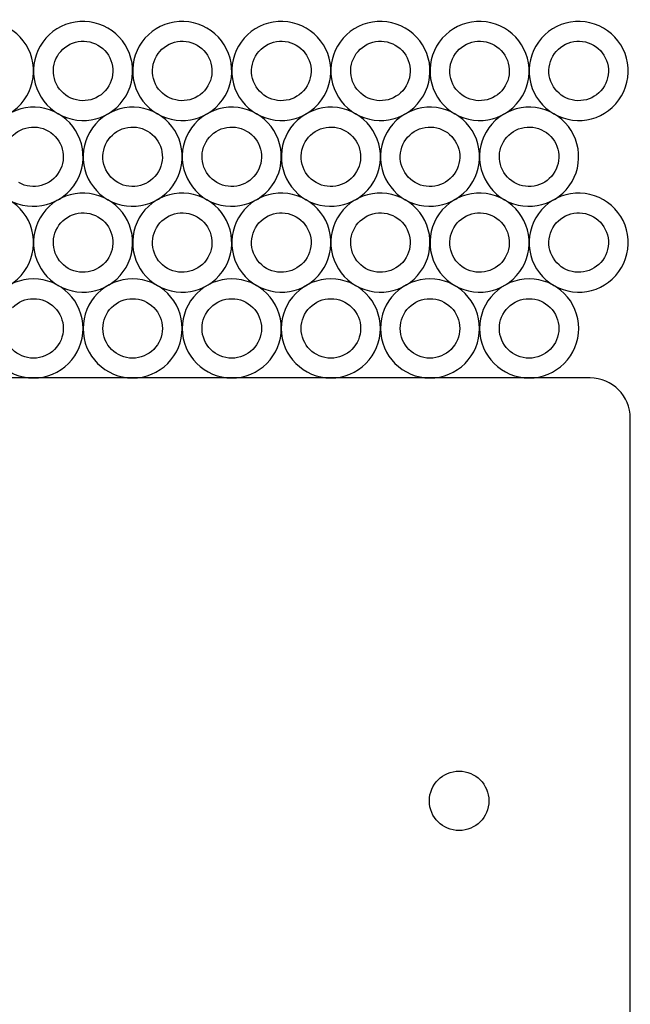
# Model space of a CAD drawing. Extents: x 0.7 to 99.3, y 6.7 to 106.
# Tile 4 of 4: x 68.5 to 99.3, y 56.3 to 106. Entities that reach past the tile are written whole.
import ezdxf

# ---------------------------------------------------------------- set-up
doc = ezdxf.new("R2010")
doc.units = 0
doc.layers.get('0').update_dxf_attribs({"linetype": 'CONTINUOUS'})

msp = doc.modelspace()

# ---------------------------------------------------------------- linework, layer by layer
at = {"color": 7}
for points in [[(69.505432, 104.687099)], [(74.505535, 104.687099)], [(79.505638, 104.687099)], [(84.50574, 104.687099)], [(89.505843, 104.687099)], [(94.505946, 104.687099)], [(70.371374, 104.187146)], [(75.371477, 104.187146)], [(80.37158, 104.187146)], [(85.371683, 104.187146)], [(90.371786, 104.187146)], [(95.371889, 104.187146)], [(72.005469, 100.356893)], [(77.005572, 100.356893)], [(82.005675, 100.356893)], [(87.005778, 100.356893)], [(92.005881, 100.356893)], [(72.871412, 99.85694)], [(77.871514, 99.85694)], [(82.871617, 99.85694)], [(87.87172, 99.85694)], [(92.871823, 99.85694)], [(69.505432, 96.026701)], [(74.505535, 96.026701)], [(79.505638, 96.026701)], [(84.50574, 96.026701)], [(89.505843, 96.026701)], [(94.505946, 96.026701)], [(70.371374, 95.526749)], [(75.371477, 95.526749)], [(80.37158, 95.526749)], [(85.371683, 95.526749)], [(90.371786, 95.526749)], [(95.371889, 95.526749)], [(69.17031, 92.946753)], [(74.170413, 92.946753)], [(79.170516, 92.946753)], [(84.170618, 92.946753)], [(89.170721, 92.946753)], [(94.170824, 92.946753)], [(69.17031, 91.946848)], [(74.170413, 91.946848)], [(79.170516, 91.946848)], [(84.170618, 91.946848)], [(89.170721, 91.946848)], [(94.170824, 91.946848)], [(90.639945, 68.110879)]]:
    msp.add_lwpolyline(points, close=True, dxfattribs=at)
for points in [[(97.244193, 87.946879), (2.755904, 87.946879)], [(99.276111, 8.698486), (99.276111, 85.914445)]]:
    msp.add_lwpolyline(points, dxfattribs=at)
for points in [[(71.023605, 105.852186), (70.383051, 105.68055), (69.836935, 105.261445), (69.505432, 104.687099)], [(72.920925, 105.602277), (72.346661, 105.933925), (71.664159, 106.023821), (71.023605, 105.852186)], [(76.023708, 105.852186), (75.383154, 105.68055), (74.837038, 105.261445), (74.505535, 104.687099)], [(77.921028, 105.602277), (77.346764, 105.933925), (76.664262, 106.023821), (76.023708, 105.852186)], [(81.023811, 105.852186), (80.383257, 105.68055), (79.83714, 105.261445), (79.505638, 104.687099)], [(82.92113, 105.602277), (82.346867, 105.933925), (81.664364, 106.023821), (81.023811, 105.852186)], [(86.023913, 105.852186), (85.38336, 105.68055), (84.837243, 105.261445), (84.50574, 104.687099)], [(87.921233, 105.602277), (87.34697, 105.933925), (86.664467, 106.023821), (86.023913, 105.852186)], [(91.024016, 105.852186), (90.383463, 105.68055), (89.837346, 105.261445), (89.505843, 104.687099)], [(92.921336, 105.602277), (92.347073, 105.933925), (91.66457, 106.023821), (91.024016, 105.852186)], [(96.024119, 105.852186), (95.383565, 105.68055), (94.837449, 105.261445), (94.505946, 104.687099)], [(97.921439, 105.602277), (97.347176, 105.933925), (96.664673, 106.023821), (96.024119, 105.852186)], [(69.085501, 104.084114), (68.91396, 104.724594), (68.495012, 105.270695), (67.920822, 105.602277)], [(74.085603, 104.084114), (73.914063, 104.724594), (73.495115, 105.270695), (72.920925, 105.602277)], [(79.085706, 104.084114), (78.914166, 104.724594), (78.495217, 105.270695), (77.921028, 105.602277)], [(84.085809, 104.084114), (83.914269, 104.724594), (83.49532, 105.270695), (82.92113, 105.602277)], [(89.085912, 104.084114), (88.914372, 104.724594), (88.495423, 105.270695), (87.921233, 105.602277)], [(94.086015, 104.084114), (93.914475, 104.724594), (93.495526, 105.270695), (92.921336, 105.602277)], [(99.086118, 104.084114), (98.914578, 104.724594), (98.495629, 105.270695), (97.921439, 105.602277)], [(70.371374, 104.187146), (70.570263, 104.53185), (70.897982, 104.783388), (71.282388, 104.886389)], [(71.282388, 104.886389), (71.666794, 104.989391), (72.076376, 104.935411), (72.420971, 104.736334)], [(75.371477, 104.187146), (75.570366, 104.53185), (75.898085, 104.783388), (76.282491, 104.886389)], [(76.282491, 104.886389), (76.666897, 104.989391), (77.076479, 104.935411), (77.421074, 104.736334)], [(80.37158, 104.187146), (80.570469, 104.53185), (80.898188, 104.783388), (81.282594, 104.886389)], [(81.282594, 104.886389), (81.667, 104.989391), (82.076582, 104.935411), (82.421177, 104.736334)], [(85.371683, 104.187146), (85.570572, 104.53185), (85.898291, 104.783388), (86.282697, 104.886389)], [(86.282697, 104.886389), (86.667103, 104.989391), (87.076685, 104.935411), (87.421279, 104.736334)], [(90.371786, 104.187146), (90.570675, 104.53185), (90.898394, 104.783388), (91.2828, 104.886389)], [(91.2828, 104.886389), (91.667206, 104.989391), (92.076787, 104.935411), (92.421382, 104.736334)], [(95.371889, 104.187146), (95.570778, 104.53185), (95.898496, 104.783388), (96.282902, 104.886389)], [(96.282902, 104.886389), (96.667309, 104.989391), (97.07689, 104.935411), (97.421485, 104.736334)], [(69.505432, 104.687099), (69.17396, 104.112845), (69.08419, 103.430433), (69.255872, 102.789991)], [(72.420971, 104.736334), (72.765518, 104.537366), (73.016901, 104.209663), (73.119807, 103.82533)], [(74.505535, 104.687099), (74.174063, 104.112845), (74.084293, 103.430433), (74.255975, 102.789991)], [(77.421074, 104.736334), (77.765621, 104.537366), (78.017004, 104.209663), (78.11991, 103.82533)], [(79.505638, 104.687099), (79.174165, 104.112845), (79.084396, 103.430433), (79.256078, 102.789991)], [(82.421177, 104.736334), (82.765724, 104.537366), (83.017107, 104.209663), (83.120013, 103.82533)], [(84.50574, 104.687099), (84.174268, 104.112845), (84.084499, 103.430433), (84.256181, 102.789991)], [(87.421279, 104.736334), (87.765827, 104.537366), (88.01721, 104.209663), (88.120116, 103.82533)], [(89.505843, 104.687099), (89.174371, 104.112845), (89.084602, 103.430433), (89.256284, 102.789991)], [(92.421382, 104.736334), (92.76593, 104.537366), (93.017313, 104.209663), (93.120219, 103.82533)], [(94.505946, 104.687099), (94.174474, 104.112845), (94.084705, 103.430433), (94.256387, 102.789991)], [(97.421485, 104.736334), (97.766032, 104.537366), (98.017416, 104.209663), (98.120322, 103.82533)], [(68.835521, 102.187062), (69.16712, 102.761242), (69.257041, 103.443634), (69.085501, 104.084114)], [(70.221667, 103.048776), (70.11862, 103.43307), (70.172472, 103.842561), (70.371374, 104.187146)], [(73.835624, 102.187062), (74.167223, 102.761242), (74.257144, 103.443634), (74.085603, 104.084114)], [(75.22177, 103.048776), (75.118723, 103.43307), (75.172575, 103.842561), (75.371477, 104.187146)], [(78.835727, 102.187062), (79.167326, 102.761242), (79.257246, 103.443634), (79.085706, 104.084114)], [(80.221873, 103.048776), (80.118826, 103.43307), (80.172678, 103.842561), (80.37158, 104.187146)], [(83.83583, 102.187062), (84.167429, 102.761242), (84.257349, 103.443634), (84.085809, 104.084114)], [(85.221976, 103.048776), (85.118928, 103.43307), (85.172781, 103.842561), (85.371683, 104.187146)], [(88.835932, 102.187062), (89.167532, 102.761242), (89.257452, 103.443634), (89.085912, 104.084114)], [(90.222079, 103.048776), (90.119031, 103.43307), (90.172883, 103.842561), (90.371786, 104.187146)], [(93.836035, 102.187062), (94.167634, 102.761242), (94.257555, 103.443634), (94.086015, 104.084114)], [(95.222181, 103.048776), (95.119134, 103.43307), (95.172986, 103.842561), (95.371889, 104.187146)], [(98.836138, 102.187062), (99.167737, 102.761242), (99.257658, 103.443634), (99.086118, 104.084114)], [(73.119807, 103.82533), (73.222713, 103.440998), (73.16871, 103.031526), (72.969681, 102.687014)], [(78.11991, 103.82533), (78.222816, 103.440998), (78.168813, 103.031526), (77.969784, 102.687014)], [(83.120013, 103.82533), (83.222919, 103.440998), (83.168916, 103.031526), (82.969887, 102.687014)], [(88.120116, 103.82533), (88.223022, 103.440998), (88.169019, 103.031526), (87.96999, 102.687014)], [(93.120219, 103.82533), (93.223125, 103.440998), (93.169122, 103.031526), (92.970093, 102.687014)], [(98.120322, 103.82533), (98.223228, 103.440998), (98.169225, 103.031526), (97.970196, 102.687014)], [(70.920838, 102.138029), (70.576218, 102.33687), (70.324714, 102.664481), (70.221667, 103.048776)], [(75.920941, 102.138029), (75.576321, 102.33687), (75.324817, 102.664481), (75.22177, 103.048776)], [(80.921044, 102.138029), (80.576424, 102.33687), (80.32492, 102.664481), (80.221873, 103.048776)], [(85.921147, 102.138029), (85.576527, 102.33687), (85.325023, 102.664481), (85.221976, 103.048776)], [(90.92125, 102.138029), (90.57663, 102.33687), (90.325126, 102.664481), (90.222079, 103.048776)], [(95.921353, 102.138029), (95.576732, 102.33687), (95.325229, 102.664481), (95.222181, 103.048776)], [(69.255872, 102.789991), (69.427554, 102.149549), (69.846624, 101.60354), (70.420887, 101.272086)], [(72.969681, 102.687014), (72.555455, 101.969711), (71.63822, 101.723939), (70.920838, 102.138029)], [(74.255975, 102.789991), (74.427657, 102.149549), (74.846727, 101.60354), (75.42099, 101.272086)], [(77.969784, 102.687014), (77.555558, 101.969711), (76.638323, 101.723939), (75.920941, 102.138029)], [(79.256078, 102.789991), (79.42776, 102.149549), (79.84683, 101.60354), (80.421093, 101.272086)], [(82.969887, 102.687014), (82.555661, 101.969711), (81.638426, 101.723939), (80.921044, 102.138029)], [(84.256181, 102.789991), (84.427863, 102.149549), (84.846932, 101.60354), (85.421196, 101.272086)], [(87.96999, 102.687014), (87.555764, 101.969711), (86.638529, 101.723939), (85.921147, 102.138029)], [(89.256284, 102.789991), (89.427966, 102.149549), (89.847035, 101.60354), (90.421299, 101.272086)], [(92.970093, 102.687014), (92.555867, 101.969711), (91.638631, 101.723939), (90.92125, 102.138029)], [(94.256387, 102.789991), (94.428069, 102.149549), (94.847138, 101.60354), (95.421402, 101.272086)], [(97.970196, 102.687014), (97.555969, 101.969711), (96.638734, 101.723939), (95.921353, 102.138029)], [(65.420784, 101.272086), (66.61642, 100.581938), (68.145144, 100.991558), (68.835521, 102.187062)], [(70.420887, 101.272086), (71.616523, 100.581938), (73.145247, 100.991558), (73.835624, 102.187062)], [(75.42099, 101.272086), (76.616626, 100.581938), (78.14535, 100.991558), (78.835727, 102.187062)], [(80.421093, 101.272086), (81.616729, 100.581938), (83.145453, 100.991558), (83.83583, 102.187062)], [(85.421196, 101.272086), (86.616832, 100.581938), (88.145556, 100.991558), (88.835932, 102.187062)], [(90.421299, 101.272086), (91.616935, 100.581938), (93.145658, 100.991558), (93.836035, 102.187062)], [(95.421402, 101.272086), (96.617037, 100.581938), (98.145761, 100.991558), (98.836138, 102.187062)], [(68.523539, 101.521979), (67.882985, 101.350344), (67.336869, 100.931239), (67.005366, 100.356893)], [(70.420859, 101.272071), (69.846596, 101.603718), (69.164093, 101.693615), (68.523539, 101.521979)], [(73.523642, 101.521979), (72.883088, 101.350344), (72.336972, 100.931239), (72.005469, 100.356893)], [(75.420962, 101.272071), (74.846699, 101.603718), (74.164196, 101.693615), (73.523642, 101.521979)], [(78.523745, 101.521979), (77.883191, 101.350344), (77.337075, 100.931239), (77.005572, 100.356893)], [(80.421065, 101.272071), (79.846802, 101.603718), (79.164299, 101.693615), (78.523745, 101.521979)], [(83.523848, 101.521979), (82.883294, 101.350344), (82.337178, 100.931239), (82.005675, 100.356893)], [(85.421168, 101.272071), (84.846905, 101.603718), (84.164402, 101.693615), (83.523848, 101.521979)], [(88.523951, 101.521979), (87.883397, 101.350344), (87.337281, 100.931239), (87.005778, 100.356893)], [(90.421271, 101.272071), (89.847007, 101.603718), (89.164505, 101.693615), (88.523951, 101.521979)], [(93.524054, 101.521979), (92.8835, 101.350344), (92.337384, 100.931239), (92.005881, 100.356893)], [(95.421373, 101.272071), (94.84711, 101.603718), (94.164608, 101.693615), (93.524054, 101.521979)], [(71.585538, 99.753908), (71.413998, 100.394388), (70.995049, 100.940489), (70.420859, 101.272071)], [(76.585641, 99.753908), (76.414101, 100.394388), (75.995152, 100.940489), (75.420962, 101.272071)], [(81.585744, 99.753908), (81.414203, 100.394388), (80.995255, 100.940489), (80.421065, 101.272071)], [(86.585847, 99.753908), (86.414306, 100.394388), (85.995358, 100.940489), (85.421168, 101.272071)], [(91.585949, 99.753908), (91.414409, 100.394388), (90.995461, 100.940489), (90.421271, 101.272071)], [(96.586052, 99.753908), (96.414512, 100.394388), (95.995563, 100.940489), (95.421373, 101.272071)], [(67.871309, 99.85694), (68.070198, 100.201644), (68.397917, 100.453182), (68.782323, 100.556183)], [(68.782323, 100.556183), (69.166729, 100.659185), (69.57631, 100.605205), (69.920905, 100.406128)], [(69.920905, 100.406128), (70.265453, 100.20716), (70.516836, 99.879457), (70.619742, 99.495124)], [(72.005469, 100.356893), (71.673997, 99.782639), (71.584227, 99.100227), (71.755909, 98.459785)], [(72.871412, 99.85694), (73.070301, 100.201644), (73.398019, 100.453182), (73.782425, 100.556183)], [(73.782425, 100.556183), (74.166832, 100.659185), (74.576413, 100.605205), (74.921008, 100.406128)], [(74.921008, 100.406128), (75.265555, 100.20716), (75.516939, 99.879457), (75.619845, 99.495124)], [(77.005572, 100.356893), (76.6741, 99.782639), (76.58433, 99.100227), (76.756012, 98.459785)], [(77.871514, 99.85694), (78.070404, 100.201644), (78.398122, 100.453182), (78.782528, 100.556183)], [(78.782528, 100.556183), (79.166934, 100.659185), (79.576516, 100.605205), (79.921111, 100.406128)], [(79.921111, 100.406128), (80.265658, 100.20716), (80.517042, 99.879457), (80.619948, 99.495124)], [(82.005675, 100.356893), (81.674203, 99.782639), (81.584433, 99.100227), (81.756115, 98.459785)], [(82.871617, 99.85694), (83.070507, 100.201644), (83.398225, 100.453182), (83.782631, 100.556183)], [(83.782631, 100.556183), (84.167037, 100.659185), (84.576619, 100.605205), (84.921214, 100.406128)], [(84.921214, 100.406128), (85.265761, 100.20716), (85.517144, 99.879457), (85.62005, 99.495124)], [(87.005778, 100.356893), (86.674306, 99.782639), (86.584536, 99.100227), (86.756218, 98.459785)], [(87.87172, 99.85694), (88.070609, 100.201644), (88.398328, 100.453182), (88.782734, 100.556183)], [(88.782734, 100.556183), (89.16714, 100.659185), (89.576722, 100.605205), (89.921317, 100.406128)], [(89.921317, 100.406128), (90.265864, 100.20716), (90.517247, 99.879457), (90.620153, 99.495124)], [(92.005881, 100.356893), (91.674409, 99.782639), (91.584639, 99.100227), (91.756321, 98.459785)], [(92.871823, 99.85694), (93.070712, 100.201644), (93.398431, 100.453182), (93.782837, 100.556183)], [(93.782837, 100.556183), (94.167243, 100.659185), (94.576825, 100.605205), (94.92142, 100.406128)], [(94.92142, 100.406128), (95.265967, 100.20716), (95.51735, 99.879457), (95.620256, 99.495124)], [(72.721704, 98.718569), (72.618657, 99.102864), (72.672509, 99.512355), (72.871412, 99.85694)], [(77.721807, 98.718569), (77.61876, 99.102864), (77.672612, 99.512355), (77.871514, 99.85694)], [(82.72191, 98.718569), (82.618863, 99.102864), (82.672715, 99.512355), (82.871617, 99.85694)], [(87.722013, 98.718569), (87.618966, 99.102864), (87.672818, 99.512355), (87.87172, 99.85694)], [(92.722116, 98.718569), (92.619069, 99.102864), (92.672921, 99.512355), (92.871823, 99.85694)], [(70.619742, 99.495124), (70.722648, 99.110791), (70.668645, 98.70132), (70.469616, 98.356808)], [(71.335558, 97.856856), (71.667157, 98.431036), (71.757078, 99.113428), (71.585538, 99.753908)], [(75.619845, 99.495124), (75.722751, 99.110791), (75.668748, 98.70132), (75.469719, 98.356808)], [(76.335661, 97.856856), (76.66726, 98.431036), (76.757181, 99.113428), (76.585641, 99.753908)], [(80.619948, 99.495124), (80.722854, 99.110791), (80.668851, 98.70132), (80.469822, 98.356808)], [(81.335764, 97.856856), (81.667363, 98.431036), (81.757284, 99.113428), (81.585744, 99.753908)], [(85.62005, 99.495124), (85.722956, 99.110791), (85.668954, 98.70132), (85.469924, 98.356808)], [(86.335867, 97.856856), (86.667466, 98.431036), (86.757387, 99.113428), (86.585847, 99.753908)], [(90.620153, 99.495124), (90.723059, 99.110791), (90.669056, 98.70132), (90.470027, 98.356808)], [(91.33597, 97.856856), (91.667569, 98.431036), (91.75749, 99.113428), (91.585949, 99.753908)], [(95.620256, 99.495124), (95.723162, 99.110791), (95.669159, 98.70132), (95.47013, 98.356808)], [(96.336073, 97.856856), (96.667672, 98.431036), (96.757592, 99.113428), (96.586052, 99.753908)], [(71.755909, 98.459785), (71.927591, 97.819343), (72.346661, 97.273334), (72.920925, 96.94188)], [(73.420876, 97.807823), (73.076255, 98.006664), (72.824752, 98.334275), (72.721704, 98.718569)], [(76.756012, 98.459785), (76.927694, 97.819343), (77.346764, 97.273334), (77.921028, 96.94188)], [(78.420979, 97.807823), (78.076358, 98.006664), (77.824855, 98.334275), (77.721807, 98.718569)], [(81.756115, 98.459785), (81.927797, 97.819343), (82.346867, 97.273334), (82.92113, 96.94188)], [(83.421081, 97.807823), (83.076461, 98.006664), (82.824957, 98.334275), (82.72191, 98.718569)], [(86.756218, 98.459785), (86.9279, 97.819343), (87.34697, 97.273334), (87.921233, 96.94188)], [(88.421184, 97.807823), (88.076564, 98.006664), (87.82506, 98.334275), (87.722013, 98.718569)], [(91.756321, 98.459785), (91.928003, 97.819343), (92.347073, 97.273334), (92.921336, 96.94188)], [(93.421287, 97.807823), (93.076667, 98.006664), (92.825163, 98.334275), (92.722116, 98.718569)], [(70.469616, 98.356808), (70.05539, 97.639505), (69.138154, 97.393733), (68.420773, 97.807823)], [(75.469719, 98.356808), (75.055492, 97.639505), (74.138257, 97.393733), (73.420876, 97.807823)], [(80.469822, 98.356808), (80.055595, 97.639505), (79.13836, 97.393733), (78.420979, 97.807823)], [(85.469924, 98.356808), (85.055698, 97.639505), (84.138463, 97.393733), (83.421081, 97.807823)], [(90.470027, 98.356808), (90.055801, 97.639505), (89.138566, 97.393733), (88.421184, 97.807823)], [(95.47013, 98.356808), (95.055904, 97.639505), (94.138669, 97.393733), (93.421287, 97.807823)], [(67.920822, 96.94188), (69.116458, 96.251732), (70.645181, 96.661352), (71.335558, 97.856856)], [(72.920925, 96.94188), (74.11656, 96.251732), (75.645284, 96.661352), (76.335661, 97.856856)], [(77.921028, 96.94188), (79.116663, 96.251732), (80.645387, 96.661352), (81.335764, 97.856856)], [(82.92113, 96.94188), (84.116766, 96.251732), (85.64549, 96.661352), (86.335867, 97.856856)], [(87.921233, 96.94188), (89.116869, 96.251732), (90.645593, 96.661352), (91.33597, 97.856856)], [(92.921336, 96.94188), (94.116972, 96.251732), (95.645696, 96.661352), (96.336073, 97.856856)], [(69.085501, 95.423716), (68.91396, 96.064196), (68.495012, 96.610297), (67.920822, 96.94188)], [(71.023605, 97.191788), (70.383051, 97.020152), (69.836935, 96.601048), (69.505432, 96.026701)], [(72.920925, 96.94188), (72.346661, 97.273527), (71.664159, 97.363424), (71.023605, 97.191788)], [(74.085603, 95.423716), (73.914063, 96.064196), (73.495115, 96.610297), (72.920925, 96.94188)], [(76.023708, 97.191788), (75.383154, 97.020152), (74.837038, 96.601048), (74.505535, 96.026701)], [(77.921028, 96.94188), (77.346764, 97.273527), (76.664262, 97.363424), (76.023708, 97.191788)], [(79.085706, 95.423716), (78.914166, 96.064196), (78.495217, 96.610297), (77.921028, 96.94188)], [(81.023811, 97.191788), (80.383257, 97.020152), (79.83714, 96.601048), (79.505638, 96.026701)], [(82.92113, 96.94188), (82.346867, 97.273527), (81.664364, 97.363424), (81.023811, 97.191788)], [(84.085809, 95.423716), (83.914269, 96.064196), (83.49532, 96.610297), (82.92113, 96.94188)], [(86.023913, 97.191788), (85.38336, 97.020152), (84.837243, 96.601048), (84.50574, 96.026701)], [(87.921233, 96.94188), (87.34697, 97.273527), (86.664467, 97.363424), (86.023913, 97.191788)], [(89.085912, 95.423716), (88.914372, 96.064196), (88.495423, 96.610297), (87.921233, 96.94188)], [(91.024016, 97.191788), (90.383463, 97.020152), (89.837346, 96.601048), (89.505843, 96.026701)], [(92.921336, 96.94188), (92.347073, 97.273527), (91.66457, 97.363424), (91.024016, 97.191788)], [(94.086015, 95.423716), (93.914475, 96.064196), (93.495526, 96.610297), (92.921336, 96.94188)], [(96.024119, 97.191788), (95.383565, 97.020152), (94.837449, 96.601048), (94.505946, 96.026701)], [(97.921439, 96.94188), (97.347176, 97.273527), (96.664673, 97.363424), (96.024119, 97.191788)], [(99.086118, 95.423716), (98.914578, 96.064196), (98.495629, 96.610297), (97.921439, 96.94188)], [(69.505432, 96.026701), (69.17396, 95.452448), (69.08419, 94.770036), (69.255872, 94.129593)], [(70.371374, 95.526749), (70.570263, 95.871452), (70.897982, 96.12299), (71.282388, 96.225992)], [(71.282388, 96.225992), (71.666794, 96.328993), (72.076376, 96.275014), (72.420971, 96.075936)], [(72.420971, 96.075936), (72.765518, 95.876968), (73.016901, 95.549265), (73.119807, 95.164932)], [(74.505535, 96.026701), (74.174063, 95.452448), (74.084293, 94.770036), (74.255975, 94.129593)], [(75.371477, 95.526749), (75.570366, 95.871452), (75.898085, 96.12299), (76.282491, 96.225992)], [(76.282491, 96.225992), (76.666897, 96.328993), (77.076479, 96.275014), (77.421074, 96.075936)], [(77.421074, 96.075936), (77.765621, 95.876968), (78.017004, 95.549265), (78.11991, 95.164932)], [(79.505638, 96.026701), (79.174165, 95.452448), (79.084396, 94.770036), (79.256078, 94.129593)], [(80.37158, 95.526749), (80.570469, 95.871452), (80.898188, 96.12299), (81.282594, 96.225992)], [(81.282594, 96.225992), (81.667, 96.328993), (82.076582, 96.275014), (82.421177, 96.075936)], [(82.421177, 96.075936), (82.765724, 95.876968), (83.017107, 95.549265), (83.120013, 95.164932)], [(84.50574, 96.026701), (84.174268, 95.452448), (84.084499, 94.770036), (84.256181, 94.129593)], [(85.371683, 95.526749), (85.570572, 95.871452), (85.898291, 96.12299), (86.282697, 96.225992)], [(86.282697, 96.225992), (86.667103, 96.328993), (87.076685, 96.275014), (87.421279, 96.075936)], [(87.421279, 96.075936), (87.765827, 95.876968), (88.01721, 95.549265), (88.120116, 95.164932)], [(89.505843, 96.026701), (89.174371, 95.452448), (89.084602, 94.770036), (89.256284, 94.129593)], [(90.371786, 95.526749), (90.570675, 95.871452), (90.898394, 96.12299), (91.2828, 96.225992)], [(91.2828, 96.225992), (91.667206, 96.328993), (92.076787, 96.275014), (92.421382, 96.075936)], [(92.421382, 96.075936), (92.76593, 95.876968), (93.017313, 95.549265), (93.120219, 95.164932)], [(94.505946, 96.026701), (94.174474, 95.452448), (94.084704, 94.770036), (94.256386, 94.129593)], [(95.371889, 95.526749), (95.570778, 95.871452), (95.898496, 96.12299), (96.282903, 96.225992)], [(96.282903, 96.225992), (96.667309, 96.328993), (97.07689, 96.275014), (97.421485, 96.075936)], [(97.421485, 96.075936), (97.766032, 95.876968), (98.017416, 95.549265), (98.120322, 95.164932)], [(68.835521, 93.526664), (69.16712, 94.100844), (69.257041, 94.783236), (69.085501, 95.423716)], [(70.221667, 94.388378), (70.11862, 94.772672), (70.172472, 95.182164), (70.371374, 95.526749)], [(73.835624, 93.526664), (74.167223, 94.100844), (74.257144, 94.783236), (74.085603, 95.423716)], [(75.22177, 94.388378), (75.118723, 94.772672), (75.172575, 95.182164), (75.371477, 95.526749)], [(78.835727, 93.526664), (79.167326, 94.100844), (79.257246, 94.783236), (79.085706, 95.423716)], [(80.221873, 94.388378), (80.118825, 94.772672), (80.172678, 95.182164), (80.37158, 95.526749)], [(83.83583, 93.526664), (84.167429, 94.100844), (84.257349, 94.783236), (84.085809, 95.423716)], [(85.221976, 94.388378), (85.118928, 94.772672), (85.172781, 95.182164), (85.371683, 95.526749)], [(88.835932, 93.526664), (89.167532, 94.100844), (89.257452, 94.783236), (89.085912, 95.423716)], [(90.222079, 94.388378), (90.119031, 94.772672), (90.172883, 95.182164), (90.371786, 95.526749)], [(93.836035, 93.526664), (94.167634, 94.100844), (94.257555, 94.783236), (94.086015, 95.423716)], [(95.222181, 94.388378), (95.119134, 94.772672), (95.172986, 95.182164), (95.371889, 95.526749)], [(98.836138, 93.526664), (99.167737, 94.100844), (99.257658, 94.783236), (99.086118, 95.423716)], [(73.119807, 95.164932), (73.222713, 94.7806), (73.16871, 94.371128), (72.969681, 94.026616)], [(78.11991, 95.164932), (78.222816, 94.7806), (78.168813, 94.371128), (77.969784, 94.026616)], [(83.120013, 95.164932), (83.222919, 94.7806), (83.168916, 94.371128), (82.969887, 94.026616)], [(88.120116, 95.164932), (88.223022, 94.7806), (88.169019, 94.371128), (87.96999, 94.026616)], [(93.120219, 95.164932), (93.223125, 94.7806), (93.169122, 94.371128), (92.970093, 94.026616)], [(98.120322, 95.164932), (98.223228, 94.7806), (98.169225, 94.371128), (97.970196, 94.026616)], [(69.255872, 94.129593), (69.427554, 93.489151), (69.846624, 92.943143), (70.420887, 92.611688)], [(70.920838, 93.477631), (70.576218, 93.676472), (70.324714, 94.004083), (70.221667, 94.388378)], [(72.969681, 94.026616), (72.555455, 93.309313), (71.63822, 93.063541), (70.920838, 93.477631)], [(74.255975, 94.129593), (74.427657, 93.489151), (74.846727, 92.943143), (75.42099, 92.611688)], [(75.920941, 93.477631), (75.576321, 93.676472), (75.324817, 94.004083), (75.22177, 94.388378)], [(77.969784, 94.026616), (77.555558, 93.309313), (76.638323, 93.063541), (75.920941, 93.477631)], [(79.256078, 94.129593), (79.42776, 93.489151), (79.84683, 92.943143), (80.421093, 92.611688)], [(80.921044, 93.477631), (80.576424, 93.676472), (80.32492, 94.004083), (80.221873, 94.388378)], [(82.969887, 94.026616), (82.555661, 93.309313), (81.638426, 93.063541), (80.921044, 93.477631)], [(84.256181, 94.129593), (84.427863, 93.489151), (84.846932, 92.943143), (85.421196, 92.611688)], [(85.921147, 93.477631), (85.576527, 93.676472), (85.325023, 94.004083), (85.221976, 94.388378)], [(87.96999, 94.026616), (87.555764, 93.309313), (86.638529, 93.063541), (85.921147, 93.477631)], [(89.256284, 94.129593), (89.427966, 93.489151), (89.847035, 92.943143), (90.421299, 92.611688)], [(90.92125, 93.477631), (90.57663, 93.676472), (90.325126, 94.004083), (90.222079, 94.388378)], [(92.970093, 94.026616), (92.555867, 93.309313), (91.638631, 93.063541), (90.92125, 93.477631)], [(94.256386, 94.129593), (94.428068, 93.489151), (94.847138, 92.943143), (95.421402, 92.611688)], [(95.921353, 93.477631), (95.576732, 93.676472), (95.325229, 94.004083), (95.222181, 94.388378)], [(97.970196, 94.026616), (97.555969, 93.309313), (96.638734, 93.063541), (95.921353, 93.477631)], [(65.420784, 92.611688), (66.61642, 91.92154), (68.145144, 92.33116), (68.835521, 93.526664)], [(70.420887, 92.611688), (71.616523, 91.92154), (73.145247, 92.33116), (73.835624, 93.526664)], [(75.42099, 92.611688), (76.616626, 91.92154), (78.14535, 92.33116), (78.835727, 93.526664)], [(80.421093, 92.611688), (81.616729, 91.92154), (83.145453, 92.33116), (83.83583, 93.526664)], [(85.421196, 92.611688), (86.616832, 91.92154), (88.145556, 92.33116), (88.835932, 93.526664)], [(90.421299, 92.611688), (91.616935, 91.92154), (93.145658, 92.33116), (93.836035, 93.526664)], [(95.421402, 92.611688), (96.617037, 91.92154), (98.145761, 92.33116), (98.836138, 93.526664)], [(69.17031, 92.946753), (68.507256, 92.94669), (67.871385, 92.683227), (67.402587, 92.214325)], [(70.938391, 92.21452), (70.469473, 92.683438), (69.83346, 92.946837), (69.17031, 92.946753)], [(74.170413, 92.946753), (73.507359, 92.94669), (72.871488, 92.683227), (72.402689, 92.214325)], [(75.938494, 92.21452), (75.469576, 92.683438), (74.833563, 92.946837), (74.170413, 92.946753)], [(79.170516, 92.946753), (78.507461, 92.94669), (77.871591, 92.683227), (77.402792, 92.214325)], [(80.938596, 92.21452), (80.469679, 92.683438), (79.833666, 92.946837), (79.170516, 92.946753)], [(84.170618, 92.946753), (83.507564, 92.94669), (82.871693, 92.683227), (82.402895, 92.214325)], [(85.938699, 92.21452), (85.469781, 92.683438), (84.833768, 92.946837), (84.170618, 92.946753)], [(89.170721, 92.946753), (88.507667, 92.94669), (87.871796, 92.683227), (87.402998, 92.214325)], [(90.938802, 92.21452), (90.469884, 92.683438), (89.833871, 92.946837), (89.170721, 92.946753)], [(94.170824, 92.946753), (93.50777, 92.94669), (92.871899, 92.683227), (92.403101, 92.214325)], [(95.938905, 92.21452), (95.469987, 92.683438), (94.833974, 92.946837), (94.170824, 92.946753)], [(68.109598, 91.507313), (68.390883, 91.788702), (68.772439, 91.94681), (69.17031, 91.946848)], [(69.17031, 91.946848), (69.568276, 91.946957), (69.949974, 91.788913), (70.231379, 91.507509)], [(71.670624, 90.446439), (71.670707, 91.109589), (71.407309, 91.745602), (70.938391, 92.21452)], [(72.402689, 92.214325), (71.933891, 91.745423), (71.670569, 91.109494), (71.670652, 90.446439)], [(73.109701, 91.507313), (73.390986, 91.788702), (73.772542, 91.94681), (74.170413, 91.946848)], [(74.170413, 91.946848), (74.568379, 91.946957), (74.950077, 91.788913), (75.231482, 91.507509)], [(76.670727, 90.446439), (76.67081, 91.109589), (76.407411, 91.745602), (75.938494, 92.21452)], [(77.402792, 92.214325), (76.933994, 91.745423), (76.670672, 91.109494), (76.670755, 90.446439)], [(78.109804, 91.507313), (78.391089, 91.788702), (78.772645, 91.94681), (79.170516, 91.946848)], [(79.170516, 91.946848), (79.568482, 91.946957), (79.95018, 91.788913), (80.231585, 91.507509)], [(81.670829, 90.446439), (81.670913, 91.109589), (81.407514, 91.745602), (80.938596, 92.21452)], [(82.402895, 92.214325), (81.934097, 91.745423), (81.670774, 91.109494), (81.670858, 90.446439)], [(83.109907, 91.507313), (83.391192, 91.788702), (83.772748, 91.94681), (84.170618, 91.946848)], [(84.170618, 91.946848), (84.568585, 91.946957), (84.950283, 91.788913), (85.231688, 91.507509)], [(86.670932, 90.446439), (86.671016, 91.109589), (86.407617, 91.745602), (85.938699, 92.21452)], [(87.402998, 92.214325), (86.9342, 91.745423), (86.670877, 91.109494), (86.670961, 90.446439)], [(88.11001, 91.507313), (88.391295, 91.788702), (88.772851, 91.94681), (89.170721, 91.946848)], [(89.170721, 91.946848), (89.568688, 91.946957), (89.950386, 91.788913), (90.231791, 91.507509)], [(91.671035, 90.446439), (91.671119, 91.109589), (91.40772, 91.745602), (90.938802, 92.21452)], [(92.403101, 92.214325), (91.934303, 91.745423), (91.67098, 91.109494), (91.671063, 90.446439)], [(93.110113, 91.507313), (93.391398, 91.788702), (93.772954, 91.94681), (94.170824, 91.946848)], [(94.170824, 91.946848), (94.568791, 91.946957), (94.950489, 91.788913), (95.231893, 91.507509)], [(96.671138, 90.446439), (96.671221, 91.109589), (96.407823, 91.745602), (95.938905, 92.21452)], [(70.231379, 91.507509), (70.512784, 91.226104), (70.670827, 90.844406), (70.670719, 90.446439)], [(72.670557, 90.446439), (72.670448, 90.84431), (72.828416, 91.225924), (73.109701, 91.507313)], [(75.231482, 91.507509), (75.512887, 91.226104), (75.67093, 90.844406), (75.670822, 90.446439)], [(77.67066, 90.446439), (77.670551, 90.84431), (77.828519, 91.225924), (78.109804, 91.507313)], [(80.231585, 91.507509), (80.51299, 91.226104), (80.671033, 90.844406), (80.670925, 90.446439)], [(82.670763, 90.446439), (82.670654, 90.84431), (82.828622, 91.225924), (83.109907, 91.507313)], [(85.231688, 91.507509), (85.513093, 91.226104), (85.671136, 90.844406), (85.671028, 90.446439)], [(87.670865, 90.446439), (87.670757, 90.84431), (87.828725, 91.225924), (88.11001, 91.507313)], [(90.231791, 91.507509), (90.513195, 91.226104), (90.671239, 90.844406), (90.67113, 90.446439)], [(92.670968, 90.446439), (92.67086, 90.84431), (92.828827, 91.225924), (93.110113, 91.507313)], [(95.231893, 91.507509), (95.513298, 91.226104), (95.671342, 90.844406), (95.671233, 90.446439)], [(66.670549, 90.446439), (66.670681, 89.065914), (67.789785, 87.946811), (69.17031, 87.946679)], [(69.17031, 88.946584), (68.341995, 88.946663), (67.670534, 89.618125), (67.670454, 90.446439)], [(70.670719, 90.446439), (70.670681, 90.048569), (70.512572, 89.667013), (70.231184, 89.385728)], [(70.938195, 88.678716), (71.407097, 89.147514), (71.67056, 89.783385), (71.670624, 90.446439)], [(71.670652, 90.446439), (71.670784, 89.065914), (72.789888, 87.946811), (74.170413, 87.946679)], [(74.170413, 88.946584), (73.342098, 88.946663), (72.670636, 89.618125), (72.670557, 90.446439)], [(75.670822, 90.446439), (75.670784, 90.048569), (75.512675, 89.667013), (75.231286, 89.385728)], [(75.938298, 88.678716), (76.4072, 89.147514), (76.670663, 89.783385), (76.670727, 90.446439)], [(76.670755, 90.446439), (76.670887, 89.065914), (77.789991, 87.946811), (79.170516, 87.946679)], [(79.170516, 88.946584), (78.342201, 88.946663), (77.670739, 89.618125), (77.67066, 90.446439)], [(80.670925, 90.446439), (80.670886, 90.048569), (80.512778, 89.667013), (80.231389, 89.385728)], [(80.938401, 88.678716), (81.407303, 89.147514), (81.670766, 89.783385), (81.670829, 90.446439)], [(81.670858, 90.446439), (81.67099, 89.065914), (82.790093, 87.946811), (84.170618, 87.946679)], [(84.170618, 88.946584), (83.342304, 88.946663), (82.670842, 89.618125), (82.670763, 90.446439)], [(85.671028, 90.446439), (85.670989, 90.048569), (85.512881, 89.667013), (85.231492, 89.385728)], [(85.938504, 88.678716), (86.407406, 89.147514), (86.670869, 89.783385), (86.670932, 90.446439)], [(86.670961, 90.446439), (86.671093, 89.065914), (87.790196, 87.946811), (89.170721, 87.946679)], [(89.170721, 88.946584), (88.342407, 88.946663), (87.670945, 89.618125), (87.670865, 90.446439)], [(90.67113, 90.446439), (90.671092, 90.048569), (90.512984, 89.667013), (90.231595, 89.385728)], [(90.938607, 88.678716), (91.407509, 89.147514), (91.670972, 89.783385), (91.671035, 90.446439)], [(91.671063, 90.446439), (91.671196, 89.065914), (92.790299, 87.946811), (94.170824, 87.946679)], [(94.170824, 88.946584), (93.34251, 88.946663), (92.671048, 89.618125), (92.670968, 90.446439)], [(95.671233, 90.446439), (95.671195, 90.048569), (95.513087, 89.667013), (95.231698, 89.385728)], [(95.938709, 88.678716), (96.407611, 89.147514), (96.671075, 89.783385), (96.671138, 90.446439)], [(70.231184, 89.385728), (69.949795, 89.104443), (69.56818, 88.946475), (69.17031, 88.946584)], [(75.231286, 89.385728), (74.949897, 89.104443), (74.568283, 88.946475), (74.170413, 88.946584)], [(80.231389, 89.385728), (79.95, 89.104443), (79.568386, 88.946475), (79.170516, 88.946584)], [(85.231492, 89.385728), (84.950103, 89.104443), (84.568489, 88.946475), (84.170618, 88.946584)], [(90.231595, 89.385728), (89.950206, 89.104443), (89.568592, 88.946475), (89.170721, 88.946584)], [(95.231698, 89.385728), (94.950309, 89.104443), (94.568695, 88.946475), (94.170824, 88.946584)], [(69.17031, 87.946679), (69.833364, 87.946595), (70.469293, 88.209918), (70.938195, 88.678716)], [(74.170413, 87.946679), (74.833467, 87.946595), (75.469396, 88.209918), (75.938298, 88.678716)], [(79.170516, 87.946679), (79.83357, 87.946595), (80.469499, 88.209918), (80.938401, 88.678716)], [(84.170618, 87.946679), (84.833673, 87.946595), (85.469602, 88.209918), (85.938504, 88.678716)], [(89.170721, 87.946679), (89.833775, 87.946595), (90.469705, 88.209918), (90.938607, 88.678716)], [(94.170824, 87.946679), (94.833878, 87.946595), (95.469808, 88.209918), (95.938709, 88.678716)], [(99.276111, 85.914445), (99.276111, 87.040173), (98.369921, 87.946879), (97.244193, 87.946879)], [(89.140294, 66.610197), (89.140069, 67.438726), (89.811415, 68.110803), (90.639945, 68.110879)], [(90.639945, 68.110879), (91.468474, 68.110803), (92.140339, 67.438724), (92.140111, 66.610197)], [(90.639945, 65.110547), (89.811637, 65.110626), (89.140384, 65.78189), (89.140294, 66.610197)], [(92.140111, 66.610197), (92.140021, 65.78189), (91.468255, 65.110626), (90.639945, 65.110547)]]:
    msp.add_open_spline(points, degree=3, dxfattribs=at)

doc.saveas('drawing.dxf')
